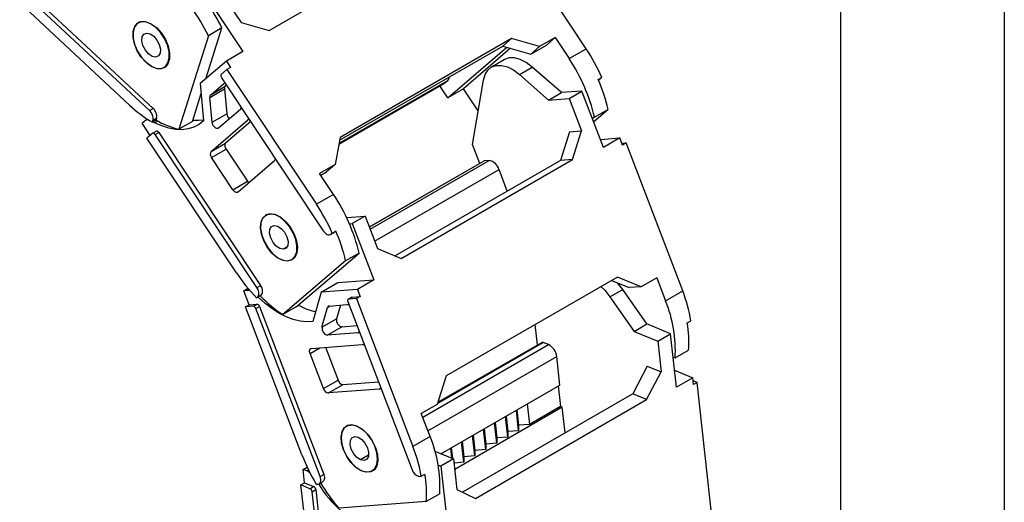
# Model space of a CAD drawing. Header units: millimetres. Extents: x 0 to 1397, y 0 to 1080.
# Tile 10 of 11: x 1206 to 1397, y 812 to 906. Entities that reach past the tile are written whole.
import ezdxf

# ---------------------------------------------------------------- set-up
doc = ezdxf.new("R2010")
doc.units = ezdxf.units.MM
doc.header["$LTSCALE"] = 5
doc.layers.add('TEXT', color=140, linetype='Continuous', lineweight=25)

msp = doc.modelspace()

# ---------------------------------------------------------------- linework, layer by layer
at = {"color": 7, "linetype": 'Continuous'}
msp.add_line((1397.01, 1079.51), (1397.01, 0.01), dxfattribs=at)
for p, q in [((1315.9, 900.03), (1298.54, 926.17)), ((1254.38, 903.55), (1287.62, 922.73)), ((1231.16, 888.04), (1206.97, 910.6)), ((1207.67, 911.01), (1231.87, 888.44)), ((1242.67, 909.41), (1249.28, 899.45)), ((1245.14, 910.84), (1248.94, 905.11)), ((1227.29, 889.08), (1206.01, 908.93)), ((1229.28, 905.22), (1229.01, 905.05)), ((1242.12, 894.2), (1245.22, 904.06)), ((1245.22, 904.06), (1242.61, 902.55)), ((1248.94, 905.11), (1254.38, 903.55)), ((1230.1, 902.84), (1230.38, 903)), ((1242.61, 902.55), (1236.89, 884.41)), ((1301.39, 901.98), (1268.16, 882.8)), ((1301.39, 901.98), (1299.71, 900.54)), ((1306.83, 900.42), (1301.39, 901.98)), ((1309.87, 902.17), (1306.83, 900.42)), ((1309.87, 902.17), (1308.19, 900.73)), ((1309.87, 902.17), (1312.57, 898.11)), ((1268.07, 882.27), (1299.71, 900.54)), ((1289.06, 890.51), (1300.49, 900.31)), ((1301.23, 900.1), (1292.1, 892.26)), ((1299.71, 900.54), (1305.15, 898.97)), ((1305.15, 898.97), (1308.19, 900.73)), ((1306.83, 900.42), (1305.15, 898.97)), ((1312.57, 898.11), (1315.9, 900.03)), ((1249.28, 899.45), (1246.1, 897.61)), ((1300, 897.89), (1297.53, 896.46)), ((1230.5, 897.39), (1230.49, 897.38)), ((1234.01, 896.39), (1234.45, 896.65)), ((1234.52, 896.72), (1234.26, 896.58)), ((1246.1, 897.61), (1241.04, 893.28)), ((1246.22, 895.96), (1245.11, 895.01)), ((1246.1, 897.61), (1246.92, 896.37)), ((1246.92, 896.37), (1246.22, 895.96)), ((1246.22, 895.96), (1263.57, 869.82)), ((1302.95, 895.03), (1305.43, 896.45)), ((1311.08, 891.49), (1305.43, 896.45)), ((1245.16, 894.4), (1264.89, 864.69)), ((1302.95, 895.03), (1308.6, 890.06)), ((1318.23, 894.02), (1318.94, 894.43)), ((1318.7, 894.23), (1318.26, 893.97)), ((1318.26, 893.96), (1318.63, 894.17)), ((1318.7, 894.23), (1318.63, 894.17)), ((1318.94, 894.43), (1318.7, 894.23)), ((1241.04, 893.28), (1241.69, 886.03)), ((1242.91, 890.58), (1245.73, 892.22)), ((1243.06, 891.1), (1245.53, 893.22)), ((1243.06, 891.1), (1245.89, 892.73)), ((1245.53, 893.22), (1245.64, 893.28)), ((1245.73, 892.22), (1246.16, 887.38)), ((1246.13, 892.94), (1245.89, 892.73)), ((1267.93, 881.51), (1288.38, 893.31)), ((1267.93, 881.5), (1288.36, 893.29)), ((1267.97, 881.71), (1289.05, 893.88)), ((1289.06, 890.51), (1287.53, 892.82)), ((1288.36, 893.29), (1288.38, 893.31)), ((1288.38, 893.31), (1289.05, 893.88)), ((1292.1, 892.26), (1289.06, 890.51)), ((1294.95, 887.97), (1292.1, 892.26)), ((1293.84, 881.45), (1295.96, 893.89)), ((1239.51, 885.92), (1241.22, 891.34)), ((1243.34, 885.74), (1242.91, 890.58)), ((1308.6, 890.06), (1311.08, 891.49)), ((1308.6, 890.06), (1312.61, 890.36)), ((1315.08, 891.79), (1311.08, 891.49)), ((1312.61, 890.36), (1315.08, 891.79)), ((1312.61, 890.36), (1315.01, 884.07)), ((1319.26, 880.85), (1315.08, 891.79)), ((1231.16, 888.04), (1231.87, 888.44)), ((1248.84, 888.24), (1244.59, 884.6)), ((1317.35, 885.84), (1320.13, 888.23)), ((1317.52, 886.72), (1320.13, 888.23)), ((1230.82, 886.32), (1230.39, 886.07)), ((1231.86, 886.1), (1232.57, 886.51)), ((1232.57, 886.51), (1232.46, 886.16)), ((1243.34, 885.74), (1246.16, 887.38)), ((1317.52, 886.72), (1317.14, 886.39)), ((1230.2, 885.92), (1229.76, 885.54)), ((1231.33, 883.18), (1229.76, 885.54)), ((1232.46, 886.16), (1231.75, 885.75)), ((1231.75, 885.75), (1231.86, 886.1)), ((1232.17, 885.66), (1231.92, 885.84)), ((1232.17, 885.66), (1232.75, 886)), ((1239.51, 885.92), (1236.89, 884.41)), ((1243.12, 880.08), (1250.22, 886.17)), ((1250.82, 885.89), (1245.95, 881.71)), ((1250.22, 886.17), (1250.32, 886.23)), ((1231.81, 883.6), (1230.7, 882.65)), ((1248.06, 856.51), (1230.7, 882.65)), ((1232.54, 884.02), (1231.84, 883.62)), ((1232.31, 883.37), (1233.02, 883.78)), ((1252.03, 853.66), (1232.31, 883.37)), ((1233.02, 883.78), (1252.74, 854.07)), ((1268.16, 882.8), (1267.23, 877.56)), ((1312.67, 883.9), (1310.91, 878.32)), ((1312.67, 883.9), (1315.01, 884.07)), ((1313.25, 878.5), (1315.01, 884.07)), ((1318.66, 882.4), (1322.44, 882.69)), ((1322.44, 882.69), (1319.26, 880.85)), ((1322.96, 881.32), (1322.44, 882.69)), ((1243.12, 880.08), (1245.95, 881.71)), ((1295.25, 877.75), (1293.84, 881.45)), ((1322.83, 881.67), (1323.67, 881.73)), ((1323.67, 881.73), (1322.96, 881.32)), ((1334.62, 853.01), (1323.67, 881.73)), ((1243.23, 878.87), (1246.06, 880.5)), ((1247.36, 872.65), (1243.23, 878.87)), ((1246.06, 880.5), (1250.19, 874.28)), ((1255.45, 878.28), (1248.36, 872.2)), ((1267.23, 877.56), (1264.19, 875.8)), ((1267.23, 877.56), (1265.55, 876.11)), ((1296.07, 878.22), (1273.82, 865.38)), ((1273.83, 865.36), (1296.14, 878.24)), ((1273.97, 864.98), (1297.06, 878.31)), ((1310.91, 878.32), (1278.83, 859.8)), ((1280.02, 859.31), (1313.25, 878.5)), ((1297.06, 878.31), (1296.14, 878.24)), ((1313.25, 878.5), (1310.91, 878.32)), ((1266.89, 871.74), (1264.19, 875.8)), ((1264.42, 875.46), (1265.55, 876.11)), ((1274.86, 862.65), (1298.99, 876.58)), ((1300.6, 872.37), (1298.99, 876.58)), ((1247.36, 872.65), (1250.19, 874.28)), ((1266.89, 871.74), (1263.57, 869.82)), ((1253.98, 867.85), (1253.77, 867.73)), ((1254.53, 867.96), (1254.57, 867.99)), ((1269.44, 867.23), (1273.01, 867.5)), ((1273.01, 867.5), (1270.53, 866.07)), ((1273.01, 867.5), (1275.41, 861.21)), ((1269.98, 866.03), (1270.53, 866.07)), ((1270.53, 866.07), (1274.71, 855.13)), ((1266.3, 863.97), (1267.01, 864.37)), ((1266.38, 864.02), (1267.08, 864.43)), ((1266.38, 864.02), (1266.61, 864.22)), ((1266.61, 864.22), (1267.32, 864.63)), ((1267.08, 864.43), (1267.01, 864.37)), ((1267.32, 864.63), (1267.08, 864.43)), ((1254.08, 861.47), (1254.06, 861.46)), ((1257.84, 861.47), (1257.16, 861.08)), ((1259.66, 849.9), (1271.84, 860.35)), ((1271.84, 860.35), (1269.22, 858.84)), ((1275.41, 861.21), (1280.02, 859.31)), ((1269.22, 858.84), (1257.05, 848.39)), ((1258.77, 859.07), (1259.24, 859.35)), ((1252.03, 853.66), (1252.74, 854.07)), ((1264.51, 852.77), (1267.69, 854.61)), ((1267.69, 854.61), (1274.71, 855.13)), ((1274.71, 855.13), (1271.53, 853.3)), ((1321.95, 855.7), (1288.71, 836.52)), ((1320.79, 855.04), (1324.22, 853.63)), ((1326.56, 853.8), (1321.95, 855.7)), ((1322.98, 853.29), (1321.98, 854.55)), ((1326.56, 853.8), (1324.22, 853.63)), ((1329.6, 855.56), (1326.56, 853.8)), ((1329.6, 855.56), (1331.3, 851.09)), ((1249.46, 853.04), (1250.28, 853.52)), ((1250.07, 853.09), (1249.46, 853.04)), ((1250.5, 850.31), (1249.46, 853.04)), ((1250.07, 853.09), (1250.45, 853.31)), ((1252.67, 852.05), (1251.96, 851.65)), ((1252.19, 851.85), (1252.9, 852.26)), ((1252.9, 852.26), (1252.67, 852.05)), ((1264.51, 852.77), (1262.9, 847.03)), ((1271.53, 853.3), (1264.51, 852.77)), ((1270.51, 851.81), (1272.05, 851.93)), ((1272.05, 851.93), (1271.34, 851.52)), ((1271.53, 853.3), (1272.05, 851.93)), ((1320.5, 851.86), (1322.98, 853.29)), ((1327.69, 846.58), (1322.98, 853.29)), ((1331.3, 851.09), (1334.62, 853.01)), ((1249.79, 849.9), (1250.5, 850.31)), ((1251.33, 850.01), (1249.79, 849.9)), ((1250.5, 850.31), (1252.04, 850.42)), ((1251.33, 850.01), (1252.04, 850.42)), ((1251.81, 849.58), (1252.52, 849.99)), ((1251.96, 851.65), (1252.19, 851.85)), ((1252.52, 849.99), (1264.98, 817.35)), ((1265.72, 849.77), (1266.27, 850.09)), ((1266.05, 850.07), (1269.49, 850.33)), ((1268.22, 850.23), (1267.48, 847.57)), ((1269.67, 850.93), (1282.12, 818.29)), ((1270.43, 851.79), (1269.73, 851.38)), ((1269.8, 851.41), (1270.51, 851.81)), ((1271.34, 851.52), (1269.8, 851.41)), ((1271.34, 851.52), (1282.3, 822.8)), ((1320.5, 851.86), (1325.21, 845.15)), ((1260.75, 821.18), (1249.79, 849.9)), ((1264.27, 816.94), (1251.81, 849.58)), ((1259.66, 849.9), (1257.05, 848.39)), ((1264.65, 845.94), (1265.72, 849.77)), ((1264.65, 845.94), (1267.48, 847.57)), ((1268.51, 846.05), (1271.44, 846.27)), ((1306.46, 842.51), (1306.02, 846.51)), ((1325.21, 845.15), (1327.69, 846.58)), ((1332.24, 844.67), (1327.69, 846.58)), ((1335.51, 846.81), (1336.22, 847.22)), ((1265.68, 844.42), (1268.51, 846.05)), ((1271.58, 844.86), (1265.68, 844.42)), ((1271.58, 844.86), (1271.85, 845.01)), ((1325.21, 845.15), (1329.77, 843.24)), ((1329.77, 843.24), (1332.24, 844.67)), ((1333.39, 834.3), (1332.24, 844.67)), ((1262.6, 841.84), (1272.45, 842.58)), ((1284.19, 828.48), (1308.59, 842.57)), ((1287.03, 831.17), (1307.54, 843.01)), ((1307.34, 843.01), (1287.08, 831.32)), ((1308.59, 842.57), (1307.54, 843.01)), ((1329.77, 843.24), (1330.42, 837.28)), ((1262.33, 840.88), (1264.2, 841.96)), ((1264.94, 834.04), (1262.33, 840.88)), ((1265.34, 842.05), (1267.77, 835.68)), ((1333.16, 839.98), (1335.77, 841.49)), ((1285.2, 825.83), (1310.18, 840.25)), ((1310.79, 834.72), (1310.18, 840.25)), ((1333.16, 839.98), (1332.76, 839.95)), ((1327.76, 838.39), (1324.97, 833.01)), ((1327.63, 831.9), (1330.42, 837.28)), ((1327.76, 838.39), (1330.42, 837.28)), ((1333.02, 837.62), (1336.57, 836.13)), ((1264.94, 834.04), (1267.77, 835.68)), ((1265.9, 833.18), (1268.73, 834.81)), ((1268.73, 834.81), (1275.62, 835.33)), ((1288.71, 836.52), (1286.96, 830.94)), ((1287.72, 821.4), (1310.79, 834.72)), ((1336.57, 836.13), (1333.39, 834.3)), ((1336.71, 834.84), (1336.57, 836.13)), ((1336.63, 835.58), (1337.42, 835.25)), ((1337.42, 835.25), (1336.71, 834.84)), ((1340.42, 808.02), (1337.42, 835.25)), ((1275.75, 833.92), (1265.9, 833.18)), ((1275.75, 833.92), (1276.02, 834.07)), ((1324.97, 833.01), (1291.88, 813.91)), ((1310.48, 834.54), (1310.92, 830.55)), ((1327.63, 831.9), (1324.97, 833.01)), ((1286.96, 830.94), (1283.92, 829.19)), ((1294.4, 812.71), (1327.63, 831.9)), ((1304.47, 831.07), (1304.91, 827.08)), ((1285.62, 824.72), (1283.92, 829.19)), ((1311.27, 830.4), (1290.39, 818.35)), ((1302.79, 825.86), (1302.35, 829.85)), ((1302.47, 829.92), (1302.8, 826.91)), ((1310.92, 830.55), (1304.91, 827.08)), ((1311.27, 830.4), (1310.92, 830.55)), ((1311.82, 825.42), (1311.27, 830.4)), ((1298.55, 823.41), (1298.11, 827.4)), ((1298.23, 827.47), (1298.56, 824.46)), ((1300.67, 824.63), (1300.23, 828.62)), ((1300.35, 828.69), (1300.68, 825.68)), ((1304.91, 827.08), (1302.8, 826.91)), ((1269.55, 826.83), (1269.4, 826.74)), ((1271.42, 826.73), (1271.44, 826.74)), ((1296.43, 822.18), (1295.99, 826.17)), ((1296.1, 826.24), (1296.44, 823.24)), ((1300.68, 825.68), (1300.67, 824.63)), ((1302.79, 825.86), (1300.68, 825.68)), ((1302.8, 826.91), (1302.79, 825.86)), ((1285.62, 824.72), (1282.3, 822.8)), ((1292.18, 819.73), (1291.74, 823.72)), ((1291.86, 823.79), (1292.19, 820.79)), ((1294.3, 820.96), (1293.86, 824.95)), ((1293.98, 825.02), (1294.31, 822.01)), ((1298.55, 823.41), (1296.44, 823.24)), ((1298.56, 824.46), (1298.55, 823.41)), ((1300.67, 824.63), (1298.56, 824.46)), ((1268.83, 822.15), (1268.82, 822.14)), ((1286.56, 821.89), (1290.17, 820.38)), ((1289.84, 820.52), (1289.62, 822.5)), ((1289.74, 822.57), (1289.97, 820.46)), ((1294.31, 822.01), (1294.3, 820.96)), ((1296.43, 822.18), (1294.31, 822.01)), ((1296.44, 823.24), (1296.43, 822.18)), ((1273.69, 821.1), (1272.14, 820.21)), ((1290.17, 820.38), (1287.69, 818.95)), ((1290.17, 820.38), (1290.83, 814.42)), ((1292.18, 819.73), (1290.26, 819.58)), ((1292.19, 820.79), (1292.18, 819.73)), ((1294.3, 820.96), (1292.19, 820.79)), ((1260.99, 818.34), (1261.77, 818.79)), ((1261.28, 815.75), (1260.99, 818.34)), ((1261.69, 818.04), (1260.99, 818.34)), ((1261.69, 818.04), (1262.03, 818.24)), ((1274.4, 818.08), (1274.88, 818.36)), ((1287.18, 819.17), (1287.69, 818.95)), ((1287.69, 818.95), (1288.84, 808.58)), ((1260.57, 815.34), (1261.28, 815.75)), ((1261.28, 815.75), (1263.03, 815.01)), ((1264.1, 815.57), (1264.8, 815.98)), ((1264.27, 816.94), (1264.98, 817.35)), ((1283.57, 816.99), (1283.9, 817.01)), ((1283.9, 817.01), (1284.6, 817.42)), ((1262.32, 814.6), (1260.57, 815.34)), ((1263.58, 788.12), (1260.57, 815.34)), ((1262.32, 814.6), (1263.03, 815.01)), ((1262.72, 814.02), (1263.43, 814.43)), ((1266.14, 783.09), (1262.72, 814.02)), ((1263.43, 814.43), (1266.84, 783.49)), ((1263.54, 815.48), (1263.87, 815.51)), ((1290.83, 814.42), (1294.4, 812.71)), ((1284.86, 812.1), (1267.95, 810.82)), ((1287.48, 813.61), (1284.86, 812.1))]:
    msp.add_line(p, q)
at = {"flags": 128}
for points in [[(1228.75, 904.87), (1228.24, 904.17), (1227.99, 903.19), (1228.03, 902), (1228.35, 900.72), (1228.92, 899.43), (1229.71, 898.25), (1230.64, 897.27), (1231.64, 896.57), (1232.63, 896.21), (1233.53, 896.21), (1234.26, 896.58)], [(1230.49, 897.38), (1229.57, 898.41), (1228.81, 899.63), (1228.27, 900.94), (1228, 902.22), (1228.01, 903.39), (1228.31, 904.34), (1228.87, 905), (1229.64, 905.3), (1230.57, 905.24), (1231.58, 904.81), (1232.59, 904.05)], [(1234.26, 896.58), (1234.77, 897.28), (1235.02, 898.26), (1234.99, 899.44), (1234.67, 900.73), (1234.09, 902.02), (1233.31, 903.2), (1232.38, 904.18), (1231.38, 904.88), (1230.39, 905.24), (1229.49, 905.24), (1228.75, 904.87)], [(1232.59, 904.05), (1233.51, 903.02), (1234.26, 901.8), (1234.8, 900.49), (1235.08, 899.21), (1235.06, 898.04), (1234.77, 897.09), (1234.2, 896.43), (1233.43, 896.13), (1232.5, 896.19), (1231.49, 896.62), (1230.49, 897.38)], [(1232.91, 898.61), (1232.37, 898.4), (1231.7, 898.54), (1231, 899.02), (1230.38, 899.75), (1229.92, 900.64), (1229.71, 901.53), (1229.78, 902.31), (1230.1, 902.84)], [(1230.1, 902.84), (1230.64, 903.05), (1231.31, 902.91), (1232.01, 902.43), (1232.64, 901.69), (1233.09, 900.81), (1233.3, 899.91), (1233.24, 899.14), (1232.91, 898.61)], [(1305.43, 896.45), (1304.28, 897.32), (1303.11, 897.92), (1301.99, 898.22), (1300.95, 898.22), (1300.04, 897.91), (1300, 897.89)], [(1295.96, 893.89), (1296.28, 895), (1296.82, 895.87), (1297.56, 896.48), (1298.47, 896.79), (1299.51, 896.79), (1300.64, 896.49), (1301.8, 895.89), (1302.95, 895.03)], [(1241.69, 886.03), (1240.79, 885.31), (1239.79, 884.78), (1238.68, 884.44), (1237.49, 884.3), (1236.23, 884.35), (1234.91, 884.6), (1233.56, 885.04), (1232.17, 885.66)], [(1239.59, 886.17), (1240.68, 886.13), (1241.67, 886.24)], [(1244.59, 884.6), (1244.44, 884.52), (1244.25, 884.52), (1244.05, 884.61), (1243.84, 884.76), (1243.65, 884.97), (1243.5, 885.21), (1243.39, 885.48), (1243.34, 885.74)], [(1232.31, 883.37), (1232.25, 883.45), (1232.19, 883.52), (1232.12, 883.57), (1232.05, 883.61), (1231.98, 883.63), (1231.92, 883.64), (1231.86, 883.63), (1231.81, 883.6)], [(1232.54, 884.02), (1232.57, 884.03), (1232.62, 884.05), (1232.69, 884.04), (1232.76, 884.02), (1232.82, 883.98), (1232.89, 883.93), (1232.96, 883.86), (1233.02, 883.78)], [(1296.14, 878.24), (1296.08, 878.23), (1296.07, 878.22)], [(1248.36, 872.2), (1248.26, 872.14), (1248.15, 872.12), (1248.02, 872.13), (1247.88, 872.17), (1247.75, 872.25), (1247.61, 872.36), (1247.48, 872.49), (1247.36, 872.65)], [(1254.06, 861.46), (1253.37, 862.72), (1252.91, 864.03), (1252.73, 865.29), (1252.84, 866.39), (1253.23, 867.26), (1253.86, 867.8), (1254.7, 867.99), (1255.66, 867.81), (1256.68, 867.26), (1257.66, 866.4), (1258.54, 865.3)], [(1254.53, 867.96), (1253.73, 867.71), (1253.14, 867.11), (1252.8, 866.21), (1252.75, 865.09), (1252.98, 863.82), (1253.47, 862.53), (1254.19, 861.3), (1255.08, 860.24), (1256.07, 859.44), (1257.07, 858.96), (1258.01, 858.84)], [(1258.01, 858.84), (1258.81, 859.09), (1259.4, 859.69), (1259.74, 860.59), (1259.79, 861.72), (1259.56, 862.98), (1259.07, 864.28), (1258.35, 865.51), (1257.46, 866.56), (1256.47, 867.36), (1255.47, 867.84), (1254.53, 867.96)], [(1258.54, 865.3), (1259.23, 864.04), (1259.69, 862.73), (1259.87, 861.47), (1259.76, 860.37), (1259.37, 859.51), (1258.74, 858.96), (1257.9, 858.77), (1256.94, 858.96), (1255.92, 859.5), (1254.94, 860.36), (1254.06, 861.46)], [(1257.16, 861.08), (1256.49, 861.21), (1255.79, 861.68), (1255.16, 862.4), (1254.7, 863.29), (1254.48, 864.18), (1254.53, 864.96), (1254.85, 865.51), (1255.38, 865.73)], [(1255.38, 865.73), (1256.05, 865.6), (1256.75, 865.13), (1257.38, 864.4), (1257.84, 863.52), (1258.06, 862.62), (1258.01, 861.84), (1257.69, 861.3), (1257.16, 861.08)], [(1264.89, 864.69), (1265.06, 864.46), (1265.25, 864.26), (1265.46, 864.1), (1265.66, 863.98), (1265.87, 863.91), (1266.06, 863.9), (1266.23, 863.93), (1266.38, 864.02)], [(1318.76, 853.87), (1319.5, 853.12), (1320.5, 851.86)], [(1262.9, 847.03), (1261.68, 846.98), (1260.39, 847.12), (1259.05, 847.46), (1257.68, 847.98), (1256.29, 848.7), (1254.9, 849.58), (1253.53, 850.64), (1252.19, 851.84)], [(1269.8, 851.41), (1269.74, 851.39), (1269.7, 851.36), (1269.66, 851.32), (1269.63, 851.26), (1269.62, 851.18), (1269.62, 851.1), (1269.64, 851.02), (1269.67, 850.93)], [(1270.43, 851.79), (1270.45, 851.8), (1270.51, 851.81)], [(1262.33, 840.88), (1262.27, 841.06), (1262.24, 841.23), (1262.24, 841.4), (1262.27, 841.54), (1262.32, 841.66), (1262.39, 841.75), (1262.49, 841.81), (1262.6, 841.84)], [(1271.42, 826.73), (1270.45, 826.97), (1269.6, 826.84), (1268.94, 826.35), (1268.51, 825.54), (1268.36, 824.48), (1268.5, 823.25), (1268.91, 821.95), (1269.56, 820.69), (1270.41, 819.57), (1271.37, 818.68), (1272.38, 818.09)], [(1268.82, 822.14), (1268.45, 823.45), (1268.36, 824.67), (1268.56, 825.7), (1269.04, 826.47), (1269.74, 826.9), (1270.63, 826.97), (1271.62, 826.66), (1272.63, 826.01), (1273.59, 825.06), (1274.41, 823.9), (1275.03, 822.61)], [(1272.38, 818.09), (1273.34, 817.85), (1274.19, 817.98), (1274.86, 818.47), (1275.28, 819.28), (1275.43, 820.34), (1275.3, 821.57), (1274.89, 822.87), (1274.23, 824.13), (1273.39, 825.25), (1272.43, 826.14), (1271.42, 826.73)], [(1272.14, 820.21), (1271.44, 820.66), (1270.81, 821.38), (1270.34, 822.26), (1270.11, 823.16), (1270.16, 823.95), (1270.46, 824.5), (1270.99, 824.73), (1271.66, 824.61)], [(1271.66, 824.61), (1272.36, 824.16), (1272.99, 823.44), (1273.46, 822.56), (1273.69, 821.66), (1273.64, 820.87), (1273.33, 820.32), (1272.81, 820.09), (1272.14, 820.21)], [(1275.03, 822.61), (1275.4, 821.3), (1275.49, 820.08), (1275.29, 819.05), (1274.81, 818.29), (1274.11, 817.85), (1273.22, 817.79), (1272.23, 818.09), (1271.22, 818.74), (1270.26, 819.69), (1269.44, 820.85), (1268.82, 822.14)], [(1263.87, 815.51), (1264.04, 815.55), (1264.18, 815.64), (1264.29, 815.77), (1264.37, 815.96), (1264.4, 816.17), (1264.4, 816.41), (1264.35, 816.67), (1264.27, 816.94)], [(1264.98, 817.35), (1265.06, 817.08), (1265.11, 816.82), (1265.11, 816.58), (1265.07, 816.36), (1265, 816.18), (1264.89, 816.04), (1264.8, 815.98)]]:
    msp.add_lwpolyline(points, dxfattribs=at)
for centre, radius, start, end in [((1214.1, 889.06), 34.55, 25.7264, 46.464), ((1210.09, 886.71), 36.17, 25.9766, 36.044), ((1285.79, 880.03), 36.14, 23.4765, 33.5889), ((1284.02, 878.95), 34.38, 13.0534, 33.8599), ((1245.53, 894.74), 0.503, 147.9584, 222.2171), ((1288.35, 894.6), 1, 313.9832, 357.603), ((1288.84, 881.18), 32.08, 12.6995, 23.6089), ((1245.78, 892.9), 0.405, 72.0081, 127.4519), ((1246.32, 892.32), 0.594, 136.7238, 190.203), ((1243.49, 890.69), 0.594, 136.7238, 190.203), ((1243.88, 906.62), 24.14, 226.6084, 239.852), ((1230.48, 886.85), 2.12, 350.8153, 49.0407), ((1248.45, 888.62), 0.546, 315.6609, 0.6857), ((1229.78, 886.44), 2.12, 350.8153, 49.0407), ((1247.75, 887.56), 1.59, 186.7224, 227.6852), ((1230.89, 885.19), 1.01, 83.449, 133.2695), ((1240.23, 899.4), 15.35, 239.599, 257.457), ((1250.46, 885.85), 0.405, 72.0081, 127.4519), ((1246.81, 881.18), 1.01, 147.9584, 222.2171), ((1243.98, 879.55), 1.01, 147.9584, 222.2171), ((1255.06, 878.67), 0.546, 315.6609, 0.6857), ((1296.68, 875.95), 2.39, 15.3162, 80.8265), ((1251.47, 875.12), 1.53, 213.1807, 227.6574), ((1238.34, 852.58), 34.38, 13.0534, 33.8599), ((1233.47, 849.83), 36.14, 23.4765, 33.5889), ((1237.93, 851.78), 32.08, 12.6995, 23.6089), ((1276.29, 875.16), 33.84, 213.458, 224.0244), ((1251.62, 853.06), 1.51, 327.9584, 42.2171), ((1250.22, 851.66), 1.44, 70.5504, 96.026), ((1250.91, 852.65), 1.51, 327.9584, 42.2171), ((1271.68, 870.33), 26.37, 223.8614, 236.2963), ((1306.37, 842.1), 30.28, 9.7282, 21.1083), ((1251.24, 849.42), 0.598, 15.3162, 80.8265), ((1251.94, 849.83), 0.598, 15.3162, 80.8265), ((1266.06, 861.45), 12.74, 241.8149, 258.19), ((1266.09, 849.7), 0.375, 95.2779, 168.6473), ((1269.48, 849.6), 0.733, 49.0129, 89.3191), ((1307.44, 841.39), 25.76, 356.846, 22.119), ((1268.77, 847.33), 1.31, 169.5091, 258.5679), ((1314.36, 843.11), 21.47, 355.6625, 9.9288), ((1265.94, 845.7), 1.31, 169.5091, 258.5679), ((1271.55, 845.22), 0.364, 274.6681, 340.0923), ((1272.44, 841.85), 0.733, 49.0129, 89.3191), ((1307.44, 842.82), 0.22, 62.4199, 117.0467), ((1307.19, 839.9), 3.02, 6.7557, 62.2386), ((1268.92, 835.99), 1.2, 195.3162, 260.8265), ((1266.09, 834.36), 1.2, 195.3162, 260.8265), ((1275.72, 834.28), 0.364, 274.6681, 340.0923), ((1261.76, 815.02), 25.76, 356.846, 22.119), ((1254.05, 811.9), 30.28, 9.7282, 21.1083), ((1294.09, 833.95), 35.7, 200.9627, 211.1572), ((1260.72, 815.59), 2.64, 53.2149, 68.4802), ((1283.85, 818.76), 1.8, 195.3162, 260.8265), ((1294.2, 833.9), 34.95, 211.3491, 221.3298), ((1263.45, 813.72), 21.47, 355.6625, 9.9288), ((1261.97, 813.93), 0.755, 6.7557, 62.2386), ((1262.68, 814.34), 0.755, 6.7557, 62.2386), ((1283.41, 827.57), 22.89, 211.7642, 245.8436)]:
    msp.add_arc(centre, radius, start, end)
at = {"layer": 'TEXT'}
msp.add_line((1365.25, 1047.75), (1365.25, 31.75), dxfattribs=at)

doc.saveas('drawing.dxf')
